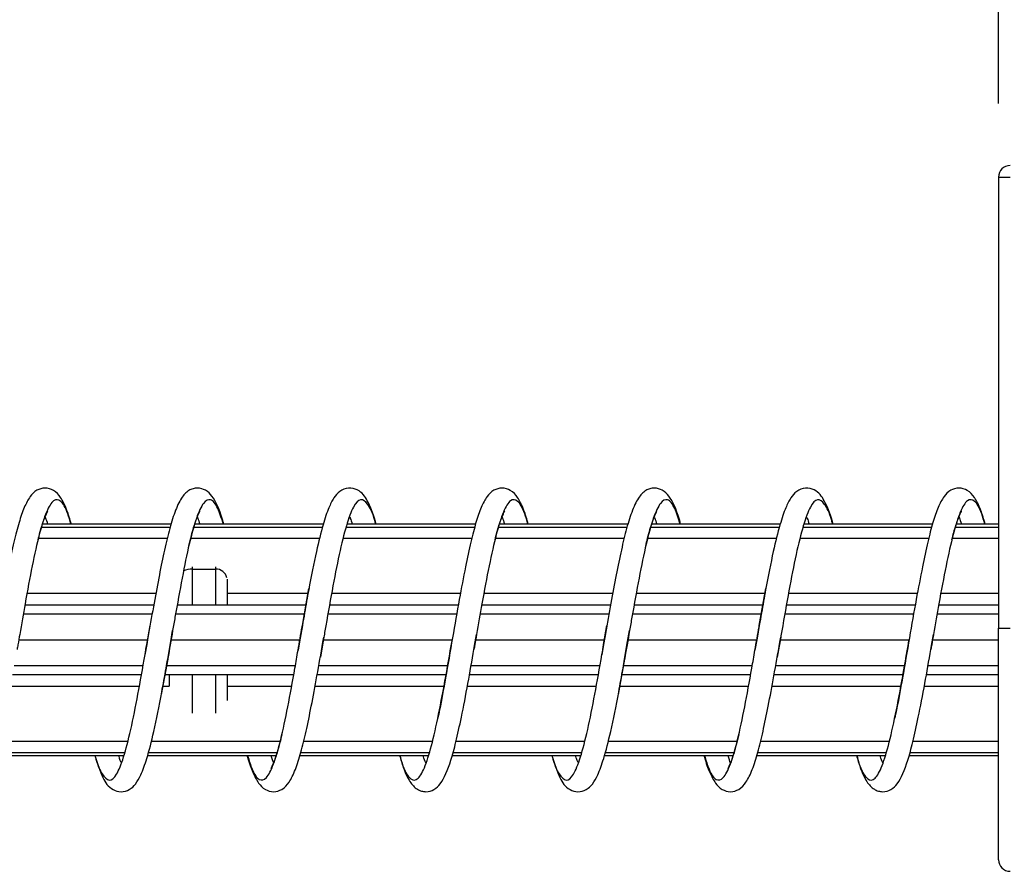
# Model space of a CAD drawing. Header units: millimetres. Extents: x 13 to 546, y 13 to 419.
# Tile 15 of 44: x 200 to 234, y 310 to 339. Entities that reach past the tile are written whole.
import ezdxf

# ---------------------------------------------------------------- set-up
doc = ezdxf.new("R2010")
doc.units = ezdxf.units.MM
doc.header["$LTSCALE"] = 2
doc.linetypes.add('SLD-Solid', pattern=[0])
doc.layers.add('DIMENSIONS', color=140, linetype='SLD-Solid', lineweight=25)
doc.styles.add('SLDTEXTSTYLE0', font='VERDANA.TTF')
doc.dimstyles.new('SLDDIMSTYLE1', dxfattribs={"dimtxt": 4.316016, "dimasz": 6.604, "dimexe": 0, "dimexo": 0.0625, "dimgap": 1.079004, "dimtad": 0, "dimtih": 1, "dimtoh": 1, "dimlfac": 1.25, "dimrnd": 1e-09, "dimzin": 4, "dimdsep": 46, "dimtxsty": 'SLDTEXTSTYLE0', "dimsah": 1, "dimcen": 0.09, "dimadec": 0, "dimazin": 1, "dimtfac": 1, "dimtofl": 0, "dimtmove": 0, "dimatfit": 3, "dimfxl": 0, "dimfrac": 2, "dimtolj": 1, "dimtzin": 12, "dimarcsym": 0})

# ---------------------------------------------------------------- blocks, each defined once
blk = doc.blocks.new('_D_13')
at = {"layer": 'DIMENSIONS'}
for p, q in [((166.548, 333.237), (166.548, 376.651)), ((233.748, 336.383), (233.748, 376.651)), ((166.548, 370.301), (188.125, 370.301)), ((193.973, 370.301), (192.524, 370.301)), ((192.524, 370.301), (192.524, 363.441)), ((206.798, 370.301), (208.248, 370.301)), ((208.248, 370.301), (208.248, 363.441)), ((233.748, 370.301), (212.647, 370.301)), ((192.524, 363.441), (193.973, 363.441)), ((208.248, 363.441), (206.798, 363.441))]:
    blk.add_line(p, q, dxfattribs=at)
for points in [[(166.548, 370.301), (173.152, 369.285), (173.152, 371.317)], [(233.748, 370.301), (227.144, 371.317), (227.144, 369.285)]]:
    blk.add_solid(points, dxfattribs=at)
at = {"layer": 'DIMENSIONS', "char_height": 4.2333, "attachment_point": 1, "style": 'SLDTEXTSTYLE0'}
for s, insert in [('84.0', (193.973, 376.644)), ('3.31', (193.973, 368.818))]:
    blk.add_mtext(s, dxfattribs=dict(at, insert=insert))
blk = doc.blocks.new('_D_14')
at = {"layer": 'DIMENSIONS'}
for p, q in [((233.748, 336.383), (233.748, 376.651)), ((286.548, 336.383), (286.548, 376.651)), ((233.748, 370.301), (249.3, 370.301)), ((255.148, 370.301), (253.699, 370.301)), ((253.699, 370.301), (253.699, 363.441)), ((267.973, 370.301), (269.423, 370.301)), ((269.423, 370.301), (269.423, 363.441)), ((286.548, 370.301), (273.822, 370.301)), ((253.699, 363.441), (255.148, 363.441)), ((269.423, 363.441), (267.973, 363.441))]:
    blk.add_line(p, q, dxfattribs=at)
for points in [[(233.748, 370.301), (240.352, 369.285), (240.352, 371.317)], [(286.548, 370.301), (279.944, 371.317), (279.944, 369.285)]]:
    blk.add_solid(points, dxfattribs=at)
at = {"layer": 'DIMENSIONS', "char_height": 4.2333, "attachment_point": 1, "style": 'SLDTEXTSTYLE0'}
for s, insert in [('66.0', (255.148, 376.644)), ('2.60', (255.148, 368.818))]:
    blk.add_mtext(s, dxfattribs=dict(at, insert=insert))

msp = doc.modelspace()

# ---------------------------------------------------------------- linework, layer by layer
for p, q in [((233.748, 333.8432), (234.148, 333.8432)), ((233.748, 333.8432), (233.748, 318.2432)), ((205.1372, 321.8432), (200.6925, 321.8432)), ((210.3978, 321.8432), (205.9536, 321.8432)), ((215.6645, 321.8432), (211.2363, 321.8432)), ((220.9372, 321.8432), (216.4925, 321.8432)), ((226.1978, 321.8432), (221.7536, 321.8432)), ((231.4645, 321.8432), (227.0363, 321.8432)), ((233.748, 321.8432), (232.2925, 321.8432)), ((200.6611, 321.7432), (205.1063, 321.7432)), ((205.9254, 321.7432), (210.371, 321.7432)), ((211.2026, 321.7432), (215.6383, 321.7432)), ((216.4611, 321.7432), (220.9063, 321.7432)), ((221.7254, 321.7432), (226.171, 321.7432)), ((227.0026, 321.7432), (231.4383, 321.7432)), ((232.2611, 321.7432), (233.748, 321.7432)), ((200.5506, 321.3532), (205.0041, 321.3532)), ((205.8153, 321.3532), (210.2735, 321.3532)), ((211.0887, 321.3532), (215.536, 321.3532)), ((216.3506, 321.3532), (220.8041, 321.3532)), ((221.6153, 321.3532), (226.0735, 321.3532)), ((226.8887, 321.3532), (231.336, 321.3532)), ((232.1506, 321.3532), (233.748, 321.3532)), ((205.8691, 320.3731), (205.8691, 320.287)), ((205.8691, 320.287), (206.6691, 320.287)), ((205.8691, 320.287), (205.8691, 319.0432)), ((206.6691, 320.3731), (206.6691, 320.287)), ((206.6691, 320.287), (206.6691, 319.0432)), ((204.6085, 319.4432), (200.1486, 319.4432)), ((209.8706, 319.4432), (207.0691, 319.4432)), ((209.6761, 318.3444), (209.902, 319.6137)), ((215.1403, 319.4432), (210.6832, 319.4432)), ((220.4085, 319.4432), (215.9486, 319.4432)), ((225.6706, 319.4432), (221.2134, 319.4432)), ((225.4761, 318.3444), (225.702, 319.6137)), ((230.9403, 319.4432), (226.4832, 319.4432)), ((233.748, 319.4432), (231.7486, 319.4432)), ((204.5338, 319.0432), (200.0748, 319.0432)), ((209.7991, 319.0432), (205.342, 319.0432)), ((215.0666, 319.0432), (210.6119, 319.0432)), ((220.3338, 319.0432), (215.8748, 319.0432)), ((225.5991, 319.0432), (221.142, 319.0432)), ((230.8666, 319.0432), (226.4119, 319.0432)), ((233.748, 319.0432), (231.6748, 319.0432)), ((204.4784, 318.7321), (200.021, 318.7321)), ((209.7436, 318.7321), (205.287, 318.7321)), ((215.0117, 318.7321), (210.5569, 318.7321)), ((220.2784, 318.7321), (215.821, 318.7321)), ((225.5436, 318.7321), (221.087, 318.7321)), ((230.8117, 318.7321), (226.3569, 318.7321)), ((233.748, 318.7321), (231.621, 318.7321)), ((204.2937, 317.6813), (204.4086, 318.34)), ((205.1233, 317.7822), (205.1892, 318.1647)), ((209.676, 318.3444), (209.5981, 317.8981)), ((215.6556, 317.7764), (215.6999, 318.0321)), ((220.0937, 317.6813), (220.2086, 318.34)), ((220.9233, 317.7822), (220.9892, 318.1647)), ((225.476, 318.3444), (225.3981, 317.8981)), ((231.4556, 317.7764), (231.4999, 318.0321)), ((233.748, 318.2432), (234.148, 318.2432)), ((199.8673, 317.8432), (204.3219, 317.8432)), ((204.2936, 317.6813), (204.232, 317.3278)), ((204.3352, 317.9199), (204.2936, 317.6813)), ((205.0179, 317.1788), (205.1233, 317.7822)), ((205.1338, 317.8432), (209.5886, 317.8432)), ((209.5981, 317.8981), (209.5262, 317.4818)), ((210.4161, 317.933), (210.2967, 317.2492)), ((210.3862, 317.7604), (210.4162, 317.933)), ((210.4006, 317.8432), (214.8552, 317.8432)), ((215.6096, 317.5158), (215.6556, 317.7764)), ((215.6673, 317.8432), (220.1219, 317.8432)), ((220.0936, 317.6813), (220.032, 317.3278)), ((220.1352, 317.9199), (220.0936, 317.6813)), ((220.8179, 317.1788), (220.9233, 317.7822)), ((220.9338, 317.8432), (225.3886, 317.8432)), ((225.3981, 317.8981), (225.3262, 317.4818)), ((226.2161, 317.933), (226.0967, 317.2492)), ((226.1862, 317.7604), (226.2162, 317.933)), ((226.2006, 317.8432), (230.6552, 317.8432)), ((231.4096, 317.5158), (231.4556, 317.7764)), ((231.4673, 317.8432), (233.748, 317.8432)), ((205.0178, 317.1788), (204.7969, 315.9505)), ((220.8178, 317.1788), (220.5969, 315.9505)), ((199.7105, 316.9543), (204.1653, 316.9543)), ((204.9787, 316.9543), (209.435, 316.9543)), ((210.2441, 316.9543), (214.7009, 316.9543)), ((215.5105, 316.9543), (219.9653, 316.9543)), ((220.7787, 316.9543), (225.235, 316.9543)), ((226.0441, 316.9543), (230.5009, 316.9543)), ((231.3105, 316.9543), (233.748, 316.9543)), ((199.6556, 316.6432), (204.1098, 316.6432)), ((204.9232, 316.6432), (209.3802, 316.6432)), ((205.8691, 316.6432), (205.8691, 315.3134)), ((206.6691, 316.6432), (206.6691, 315.3134)), ((210.1892, 316.6432), (214.6469, 316.6432)), ((215.4556, 316.6432), (219.9098, 316.6432)), ((220.7232, 316.6432), (225.1802, 316.6432)), ((225.9892, 316.6432), (230.4469, 316.6432)), ((231.2556, 316.6432), (233.748, 316.6432)), ((199.5832, 316.2432), (204.0384, 316.2432)), ((204.8514, 316.2432), (205.0691, 316.2432)), ((207.0691, 316.2432), (209.3078, 316.2432)), ((210.1144, 316.2432), (214.5735, 316.2432)), ((215.3832, 316.2432), (219.8384, 316.2432)), ((220.6514, 316.2432), (225.1078, 316.2432)), ((225.9144, 316.2432), (230.3735, 316.2432)), ((231.1832, 316.2432), (233.748, 316.2432)), ((203.6335, 314.3332), (199.1892, 314.3332)), ((208.9075, 314.3332), (204.4484, 314.3332)), ((214.1711, 314.3332), (209.718, 314.3332)), ((219.4335, 314.3332), (214.9892, 314.3332)), ((224.7075, 314.3332), (220.2484, 314.3332)), ((229.9711, 314.3332), (225.518, 314.3332)), ((233.748, 314.3332), (230.7892, 314.3332)), ((203.5229, 313.9432), (199.083, 313.9432)), ((208.7949, 313.9432), (204.3469, 313.9432)), ((214.062, 313.9432), (209.6209, 313.9432)), ((219.3229, 313.9432), (214.883, 313.9432)), ((224.5949, 313.9432), (220.1469, 313.9432)), ((229.862, 313.9432), (225.4209, 313.9432)), ((233.748, 313.9432), (230.683, 313.9432)), ((199.0556, 313.8432), (203.4873, 313.8432)), ((204.3209, 313.8432), (208.7653, 313.8432)), ((209.5885, 313.8432), (214.0289, 313.8432)), ((214.8556, 313.8432), (219.2873, 313.8432)), ((220.1209, 313.8432), (224.5653, 313.8432)), ((225.3885, 313.8432), (229.8289, 313.8432)), ((230.6556, 313.8432), (233.748, 313.8432))]:
    msp.add_line(p, q)
for centre, radius, start, end in [((234.148, 333.8432), 0.4, 90, 180), ((205.8672, 319.3898), 0.8972, 89.87728, 109.85145), ((206.6905, 319.9037), 0.3839, 12.812, 93.19699), ((234.148, 310.2432), 0.4, 180, 270)]:
    msp.add_arc(centre, radius, start, end)
for points, knots in [([(201.6885, 321.8432), (201.6382, 322.0097), (201.5246, 322.3862), (201.3294, 322.7661), (201.1276, 323.0055), (200.784, 323.1253), (200.4409, 323.0117), (200.2487, 322.7979), (200.053, 322.4359), (199.875, 321.9105), (199.6972, 321.2304), (199.5107, 320.3437), (199.2923, 319.2141), (199.145, 318.3621), (199.0675, 317.9141)], [0, 0, 0, 0, 0.0727536, 0.1644768, 0.2429767, 0.298903, 0.3524173, 0.4237027, 0.5067784, 0.5918739, 0.6796341, 0.7736638, 0.8809803, 1, 1, 1, 1]), ([(206.9556, 321.8432), (206.9409, 321.8976), (206.8208, 322.3435), (206.64, 322.73), (206.3684, 323.016), (206.1005, 323.1074), (205.8741, 323.0716), (205.68, 322.9768), (205.4722, 322.7471), (205.2631, 322.2865), (205.0633, 321.6383), (204.8852, 320.8683), (204.7064, 319.9806), (204.5198, 318.9791), (204.3972, 318.2757), (204.3352, 317.9199)], [0, 0, 0, 0, 0.0219268, 0.1798994, 0.2462772, 0.2981989, 0.3238624, 0.3558609, 0.4393534, 0.5372655, 0.6319101, 0.7225812, 0.8127411, 0.9052856, 1, 1, 1, 1]), ([(212.2253, 321.8432), (212.2174, 321.873), (212.1231, 322.2269), (211.9402, 322.6496), (211.7053, 323.0067), (211.2598, 323.1275), (210.9346, 322.9784), (210.7504, 322.7506), (210.5752, 322.402), (210.3762, 321.8103), (210.1457, 320.8755), (209.9317, 319.7972), (209.774, 318.9074), (209.7011, 318.4886), (209.676, 318.3444)], [0, 0, 0, 0, 0.0124636, 0.1480215, 0.2625083, 0.3198768, 0.3811913, 0.4506025, 0.5295192, 0.6271344, 0.7452426, 0.8835403, 0.9598947, 1, 1, 1, 1]), ([(217.4885, 321.8432), (217.4382, 322.0097), (217.3246, 322.3862), (217.1294, 322.7661), (216.9276, 323.0055), (216.584, 323.1253), (216.2409, 323.0117), (216.0487, 322.7979), (215.853, 322.4359), (215.675, 321.9105), (215.4972, 321.2304), (215.3107, 320.3437), (215.0923, 319.2141), (214.945, 318.3621), (214.8675, 317.9141)], [0, 0, 0, 0, 0.0727536, 0.1644768, 0.2429767, 0.298903, 0.3524173, 0.4237027, 0.5067784, 0.5918739, 0.6796341, 0.7736638, 0.8809803, 1, 1, 1, 1]), ([(222.7556, 321.8432), (222.7409, 321.8976), (222.6208, 322.3435), (222.44, 322.73), (222.1684, 323.016), (221.9005, 323.1074), (221.6741, 323.0716), (221.48, 322.9768), (221.2722, 322.7471), (221.0631, 322.2865), (220.8633, 321.6383), (220.6852, 320.8683), (220.5064, 319.9806), (220.3198, 318.9791), (220.1972, 318.2757), (220.1352, 317.9199)], [0, 0, 0, 0, 0.0219268, 0.1798994, 0.2462772, 0.2981989, 0.3238624, 0.3558609, 0.4393534, 0.5372655, 0.6319101, 0.7225812, 0.8127411, 0.9052856, 1, 1, 1, 1]), ([(228.0253, 321.8432), (228.0174, 321.873), (227.9231, 322.2269), (227.7402, 322.6496), (227.5053, 323.0067), (227.0598, 323.1275), (226.7346, 322.9784), (226.5504, 322.7506), (226.3752, 322.402), (226.1762, 321.8103), (225.9457, 320.8755), (225.7317, 319.7972), (225.574, 318.9074), (225.5011, 318.4886), (225.476, 318.3444)], [0, 0, 0, 0, 0.0124636, 0.1480215, 0.2625083, 0.3198768, 0.3811913, 0.4506025, 0.5295192, 0.6271344, 0.7452426, 0.8835403, 0.9598947, 1, 1, 1, 1]), ([(233.2885, 321.8432), (233.2382, 322.0097), (233.1246, 322.3862), (232.9294, 322.7661), (232.7276, 323.0055), (232.384, 323.1253), (232.0409, 323.0117), (231.8487, 322.7979), (231.653, 322.4359), (231.475, 321.9105), (231.2972, 321.2304), (231.1107, 320.3437), (230.8923, 319.2141), (230.745, 318.3621), (230.6675, 317.9141)], [0, 0, 0, 0, 0.0727536, 0.1644768, 0.2429767, 0.298903, 0.3524173, 0.4237027, 0.5067784, 0.5918739, 0.6796341, 0.7736638, 0.8809803, 1, 1, 1, 1]), ([(201.6739, 321.8432), (201.6379, 321.9674), (201.5194, 322.377), (201.319, 322.6845), (201.074, 322.7221), (200.825, 322.3194), (200.5786, 321.5365), (200.3334, 320.4333), (200.105, 319.2219), (199.9615, 318.3882), (199.9002, 318.032)], [0, 0, 0, 0, 0.0605959, 0.1997904, 0.3387347, 0.4782453, 0.6173794, 0.7563464, 0.8958859, 1, 1, 1, 1]), ([(206.9444, 321.8432), (206.8803, 322.0417), (206.7341, 322.4945), (206.5028, 322.7449), (206.2574, 322.6333), (206.0113, 322.0985), (205.7622, 321.2005), (205.5169, 320.0111), (205.3261, 318.9491), (205.2166, 318.3192), (205.1897, 318.1646)], [0, 0, 0, 0, 0.110043, 0.2510936, 0.3915819, 0.5321546, 0.6731907, 0.8136482, 0.9542745, 1, 1, 1, 1]), ([(212.2141, 321.8432), (212.2032, 321.8846), (212.1098, 322.2375), (211.9361, 322.5758), (211.6887, 322.7644), (211.4405, 322.4969), (211.1956, 321.8371), (210.9478, 320.8311), (210.6999, 319.57), (210.5243, 318.5522), (210.429, 318.0068), (210.4161, 317.933)], [0, 0, 0, 0, 0.018173, 0.1551454, 0.2924466, 0.429893, 0.5668579, 0.7042334, 0.8416089, 0.9785738, 1, 1, 1, 1]), ([(217.4739, 321.8432), (217.4379, 321.9674), (217.3194, 322.377), (217.119, 322.6845), (216.874, 322.7221), (216.625, 322.3194), (216.3786, 321.5365), (216.1334, 320.4333), (215.905, 319.2219), (215.7615, 318.3882), (215.7002, 318.032)], [0, 0, 0, 0, 0.0605959, 0.1997904, 0.3387347, 0.4782453, 0.6173794, 0.7563464, 0.8958859, 1, 1, 1, 1]), ([(222.7444, 321.8432), (222.6803, 322.0417), (222.5341, 322.4945), (222.3028, 322.7449), (222.0574, 322.6333), (221.8113, 322.0985), (221.5622, 321.2005), (221.3169, 320.0111), (221.1261, 318.9491), (221.0166, 318.3192), (220.9897, 318.1646)], [0, 0, 0, 0, 0.110043, 0.2510936, 0.3915819, 0.5321546, 0.6731907, 0.8136482, 0.9542745, 1, 1, 1, 1]), ([(228.0141, 321.8432), (228.0032, 321.8846), (227.9098, 322.2375), (227.7361, 322.5758), (227.4887, 322.7644), (227.2405, 322.4969), (226.9956, 321.8371), (226.7478, 320.8311), (226.4999, 319.57), (226.3243, 318.5522), (226.229, 318.0068), (226.2161, 317.933)], [0, 0, 0, 0, 0.018173, 0.1551454, 0.2924466, 0.429893, 0.5668579, 0.7042334, 0.8416089, 0.9785738, 1, 1, 1, 1]), ([(233.2739, 321.8432), (233.2379, 321.9674), (233.1194, 322.377), (232.919, 322.6845), (232.674, 322.7221), (232.425, 322.3194), (232.1786, 321.5365), (231.9334, 320.4333), (231.705, 319.2219), (231.5615, 318.3882), (231.5002, 318.032)], [0, 0, 0, 0, 0.0605959, 0.1997904, 0.3387347, 0.4782453, 0.6173794, 0.7563464, 0.8958859, 1, 1, 1, 1]), ([(200.5386, 321.3058), (200.5595, 321.3899), (200.6318, 321.6816), (200.7383, 322.0093), (200.8553, 322.2648), (200.8667, 322.2886), (200.8714, 322.2984)], [0, 0, 0, 0, 0.1334511, 0.46273, 0.7793815, 1, 1, 1, 1]), ([(205.735, 321.0197), (205.7549, 321.1085), (205.8317, 321.4503), (205.9563, 321.8737), (206.0975, 322.2328), (206.1234, 322.279), (206.1349, 322.2993)], [0, 0, 0, 0, 0.1105973, 0.4257483, 0.7468805, 1, 1, 1, 1]), ([(216.3386, 321.3058), (216.3595, 321.3899), (216.4318, 321.6816), (216.5383, 322.0093), (216.6553, 322.2648), (216.6667, 322.2886), (216.6714, 322.2984)], [0, 0, 0, 0, 0.1334511, 0.46273, 0.7793815, 1, 1, 1, 1]), ([(221.535, 321.0197), (221.5549, 321.1085), (221.6317, 321.4503), (221.7563, 321.8737), (221.8975, 322.2328), (221.9234, 322.279), (221.9349, 322.2993)], [0, 0, 0, 0, 0.1105973, 0.4257483, 0.7468805, 1, 1, 1, 1]), ([(232.1386, 321.3058), (232.1595, 321.3899), (232.2318, 321.6816), (232.3383, 322.0093), (232.4553, 322.2648), (232.4667, 322.2886), (232.4714, 322.2984)], [0, 0, 0, 0, 0.1334511, 0.46273, 0.7793815, 1, 1, 1, 1]), ([(200.7777, 322.083), (200.7982, 322.0403), (200.8235, 321.9876), (200.8587, 321.8662), (200.8653, 321.8432)], [0, 0, 0, 0, 0.8106527, 1, 1, 1, 1]), ([(206.0443, 322.0857), (206.0496, 322.0746), (206.0722, 322.0272), (206.1043, 321.923), (206.1289, 321.8432)], [0, 0, 0, 0, 0.234968, 1, 1, 1, 1]), ([(211.3123, 322.0905), (211.3192, 322.0765), (211.3436, 322.0272), (211.3751, 321.92), (211.3977, 321.8432)], [0, 0, 0, 0, 0.2833471, 1, 1, 1, 1]), ([(216.5777, 322.083), (216.5982, 322.0403), (216.6235, 321.9876), (216.6587, 321.8662), (216.6653, 321.8432)], [0, 0, 0, 0, 0.8106527, 1, 1, 1, 1]), ([(221.8443, 322.0857), (221.8496, 322.0746), (221.8722, 322.0272), (221.9043, 321.923), (221.9289, 321.8432)], [0, 0, 0, 0, 0.234968, 1, 1, 1, 1]), ([(227.1123, 322.0905), (227.1192, 322.0765), (227.1436, 322.0272), (227.1751, 321.92), (227.1977, 321.8432)], [0, 0, 0, 0, 0.2833471, 1, 1, 1, 1]), ([(232.3777, 322.083), (232.3982, 322.0403), (232.4235, 321.9876), (232.4587, 321.8662), (232.4653, 321.8432)], [0, 0, 0, 0, 0.8106527, 1, 1, 1, 1]), ([(207.0691, 319.9379), (207.0691, 319.7658), (207.0691, 319.5262), (207.0691, 319.1665), (207.0691, 319.0651)], [0, 0, 0, 0, 0.7182846, 1, 1, 1, 1]), ([(199.9002, 318.032), (199.8795, 317.9132), (199.8494, 317.74), (199.8193, 317.5694), (199.8099, 317.5157)], [0, 0, 0, 0, 0.6856477, 1, 1, 1, 1]), ([(205.1897, 318.1646), (205.1336, 317.8375), (205.0761, 317.5024), (205.0192, 317.1863), (205.0178, 317.1788)], [0, 0, 0, 0, 0.9762364, 1, 1, 1, 1]), ([(209.5256, 317.4819), (209.5728, 317.7552), (209.6231, 318.0468), (209.673, 318.3268), (209.6761, 318.3444)], [0, 0, 0, 0, 0.9371626, 1, 1, 1, 1]), ([(215.7002, 318.032), (215.6795, 317.9132), (215.6494, 317.74), (215.6193, 317.5694), (215.6099, 317.5157)], [0, 0, 0, 0, 0.6856477, 1, 1, 1, 1]), ([(220.9897, 318.1646), (220.9336, 317.8375), (220.8761, 317.5024), (220.8192, 317.1863), (220.8178, 317.1788)], [0, 0, 0, 0, 0.9762364, 1, 1, 1, 1]), ([(225.3256, 317.4819), (225.3728, 317.7552), (225.4231, 318.0468), (225.473, 318.3268), (225.4761, 318.3444)], [0, 0, 0, 0, 0.9371626, 1, 1, 1, 1]), ([(231.5002, 318.032), (231.4795, 317.9132), (231.4494, 317.74), (231.4193, 317.5694), (231.4099, 317.5157)], [0, 0, 0, 0, 0.6856477, 1, 1, 1, 1]), ([(233.748, 310.2432), (233.748, 310.2432), (233.748, 311.0861), (233.748, 314.0866), (233.748, 316.1216), (233.748, 318.2432)], [0, 0, 0, 0, 0.5, 0.5, 1, 1, 1, 1]), ([(202.5032, 313.8432), (202.5046, 313.838), (202.5882, 313.5121), (202.7523, 313.1692), (203.0007, 312.9182), (203.2479, 313.13), (203.4929, 313.7374), (203.7416, 314.7008), (203.9885, 315.934), (204.1712, 316.9789), (204.2737, 317.5667), (204.2937, 317.6813)], [0, 0, 0, 0, 0.0022531, 0.1397957, 0.2778219, 0.4157023, 0.5532525, 0.6913358, 0.8291489, 0.9667141, 1, 1, 1, 1]), ([(207.7645, 313.8432), (207.769, 313.8258), (207.8303, 313.5901), (207.9535, 313.2591), (208.1486, 312.8866), (208.341, 312.6751), (208.684, 312.561), (209.0276, 312.6814), (209.2296, 312.918), (209.4379, 313.3387), (209.6278, 313.9349), (209.8055, 314.6682), (209.9872, 315.5552), (210.1857, 316.6074), (210.3181, 317.3686), (210.3862, 317.7604)], [0, 0, 0, 0, 0.0067992, 0.0918851, 0.1749514, 0.2462289, 0.2997371, 0.3556572, 0.4341482, 0.5258611, 0.6166043, 0.7059688, 0.797597, 0.8958157, 1, 1, 1, 1]), ([(213.0467, 313.8432), (213.0722, 313.7519), (213.1802, 313.3638), (213.3693, 313.0406), (213.6147, 312.9415), (213.864, 313.2892), (214.1097, 314.0227), (214.3554, 315.0869), (214.6046, 316.3875), (214.7684, 317.3395), (214.8502, 317.8145)], [0, 0, 0, 0, 0.042095, 0.178842, 0.3155068, 0.4527188, 0.589421, 0.7261232, 0.8633352, 1, 1, 1, 1]), ([(214.8675, 317.9141), (214.7872, 317.4474), (214.6371, 316.5765), (214.4682, 315.6404), (214.3783, 315.2289), (214.357, 315.1314)], [0, 0, 0, 0, 0.4683403, 0.8740353, 1, 1, 1, 1]), ([(218.3032, 313.8432), (218.3046, 313.838), (218.3882, 313.5121), (218.5523, 313.1692), (218.8007, 312.9182), (219.0479, 313.13), (219.2929, 313.7374), (219.5416, 314.7008), (219.7885, 315.934), (219.9712, 316.9789), (220.0737, 317.5667), (220.0937, 317.6813)], [0, 0, 0, 0, 0.0022531, 0.1397957, 0.2778219, 0.4157023, 0.5532525, 0.6913358, 0.8291489, 0.9667141, 1, 1, 1, 1]), ([(223.5645, 313.8432), (223.569, 313.8258), (223.6303, 313.5901), (223.7535, 313.2591), (223.9486, 312.8866), (224.141, 312.6751), (224.484, 312.561), (224.8276, 312.6814), (225.0296, 312.918), (225.2379, 313.3387), (225.4278, 313.9349), (225.6055, 314.6682), (225.7872, 315.5552), (225.9857, 316.6074), (226.1181, 317.3686), (226.1862, 317.7604)], [0, 0, 0, 0, 0.0067992, 0.0918851, 0.1749514, 0.2462289, 0.2997371, 0.3556572, 0.4341482, 0.5258611, 0.6166043, 0.7059688, 0.797597, 0.8958157, 1, 1, 1, 1]), ([(228.8467, 313.8432), (228.8722, 313.7519), (228.9802, 313.3638), (229.1693, 313.0406), (229.4147, 312.9415), (229.664, 313.2892), (229.9097, 314.0227), (230.1554, 315.0869), (230.4046, 316.3875), (230.5684, 317.3395), (230.6502, 317.8145)], [0, 0, 0, 0, 0.042095, 0.178842, 0.3155068, 0.4527188, 0.589421, 0.7261232, 0.8633352, 1, 1, 1, 1]), ([(230.6675, 317.9141), (230.5872, 317.4474), (230.4371, 316.5765), (230.2682, 315.6404), (230.1783, 315.2289), (230.157, 315.1314)], [0, 0, 0, 0, 0.46834026, 0.87403527, 1, 1, 1, 1]), ([(207.7811, 313.8432), (207.8331, 313.6742), (207.9673, 313.2374), (208.1859, 312.9605), (208.431, 313.0114), (208.6778, 313.4926), (208.9265, 314.3443), (209.1714, 315.5004), (209.3719, 316.5949), (209.49, 317.2765), (209.5256, 317.4819)], [0, 0, 0, 0, 0.08955286, 0.23141296, 0.37269707, 0.51423572, 0.65605186, 0.79732049, 0.93892826, 1, 1, 1, 1]), ([(213.0372, 313.8432), (213.0787, 313.7017), (213.1883, 313.3281), (213.3726, 312.9431), (213.5799, 312.7093), (213.7741, 312.6149), (214.0005, 312.579), (214.2683, 312.6711), (214.5404, 312.951), (214.7656, 313.4861), (214.9925, 314.3168), (215.1834, 315.1989), (215.3982, 316.2942), (215.5408, 317.1181), (215.6096, 317.5158)], [0, 0, 0, 0, 0.0611091, 0.1613797, 0.2468834, 0.2796526, 0.3059343, 0.3591067, 0.4270833, 0.5888611, 0.6774566, 0.775576, 0.8916858, 1, 1, 1, 1]), ([(223.5811, 313.8432), (223.6331, 313.6742), (223.7673, 313.2374), (223.9859, 312.9605), (224.231, 313.0114), (224.4778, 313.4926), (224.7265, 314.3443), (224.9714, 315.5004), (225.1719, 316.5949), (225.29, 317.2765), (225.3256, 317.4819)], [0, 0, 0, 0, 0.0895529, 0.231413, 0.3726971, 0.5142357, 0.6560519, 0.7973205, 0.9389283, 1, 1, 1, 1]), ([(228.8372, 313.8432), (228.8787, 313.7017), (228.9883, 313.3281), (229.1726, 312.9431), (229.3799, 312.7093), (229.5741, 312.6149), (229.8005, 312.579), (230.0683, 312.6711), (230.3404, 312.951), (230.5656, 313.4861), (230.7925, 314.3168), (230.9834, 315.1989), (231.1982, 316.2942), (231.3408, 317.1181), (231.4096, 317.5158)], [0, 0, 0, 0, 0.0611091, 0.1613797, 0.2468834, 0.2796526, 0.3059343, 0.3591067, 0.4270833, 0.5888611, 0.6774566, 0.775576, 0.8916858, 1, 1, 1, 1]), ([(202.4973, 313.8432), (202.5892, 313.568), (202.7644, 313.0434), (202.9883, 312.7072), (203.4088, 312.5626), (203.7325, 312.6685), (203.9191, 312.8628), (204.106, 313.186), (204.3124, 313.7602), (204.5531, 314.6965), (204.7749, 315.8041), (204.9313, 316.6822), (204.9996, 317.0737), (205.0179, 317.1788)], [0, 0, 0, 0, 0.13768966, 0.26242228, 0.31587382, 0.37136022, 0.43863064, 0.51884424, 0.61981137, 0.74358105, 0.88937657, 0.97028932, 1, 1, 1, 1]), ([(218.2973, 313.8432), (218.3892, 313.568), (218.5644, 313.0434), (218.7883, 312.7072), (219.2088, 312.5626), (219.5325, 312.6685), (219.7191, 312.8628), (219.906, 313.186), (220.1124, 313.7602), (220.3531, 314.6965), (220.5749, 315.8041), (220.7313, 316.6822), (220.7996, 317.0737), (220.8179, 317.1788)], [0, 0, 0, 0, 0.1376897, 0.2624223, 0.3158738, 0.3713602, 0.4386306, 0.5188442, 0.6198114, 0.7435811, 0.8893766, 0.9702893, 1, 1, 1, 1]), ([(205.0691, 316.6432), (205.0691, 316.5128), (205.0691, 316.3565), (205.0691, 316.2593), (205.0691, 316.2432)], [0, 0, 0, 0, 0.8349241, 1, 1, 1, 1]), ([(207.0691, 316.6432), (207.0691, 316.4023), (207.0691, 316.0442), (207.0691, 315.8242), (207.0691, 315.7522)], [0, 0, 0, 0, 0.67280216, 1, 1, 1, 1]), ([(208.9626, 314.565), (208.9408, 314.4711), (208.8643, 314.1424), (208.7448, 313.7534), (208.6143, 313.4397), (208.5948, 313.4037), (208.5864, 313.3882)], [0, 0, 0, 0, 0.1271616, 0.4451359, 0.7616505, 1, 1, 1, 1]), ([(224.7626, 314.565), (224.7408, 314.4711), (224.6643, 314.1424), (224.5448, 313.7534), (224.4143, 313.4397), (224.3948, 313.4037), (224.3864, 313.3882)], [0, 0, 0, 0, 0.1271616, 0.4451359, 0.7616505, 1, 1, 1, 1]), ([(203.4131, 313.6001), (203.3984, 313.6301), (203.3716, 313.6844), (203.3397, 313.7941), (203.3253, 313.8432)], [0, 0, 0, 0, 0.5517695, 1, 1, 1, 1]), ([(208.6777, 313.6034), (208.6658, 313.6281), (208.6422, 313.6774), (208.6091, 313.788), (208.5925, 313.8432)], [0, 0, 0, 0, 0.5009454, 1, 1, 1, 1]), ([(213.946, 313.5962), (213.9186, 313.6531), (213.8912, 313.7101), (213.8538, 313.8427), (213.8536, 313.8432)], [0, 0, 0, 0, 0.9959231, 1, 1, 1, 1]), ([(219.2131, 313.6001), (219.1984, 313.6301), (219.1716, 313.6844), (219.1397, 313.7941), (219.1253, 313.8432)], [0, 0, 0, 0, 0.5517695, 1, 1, 1, 1]), ([(224.4777, 313.6034), (224.4658, 313.6281), (224.4422, 313.6774), (224.4091, 313.788), (224.3925, 313.8432)], [0, 0, 0, 0, 0.5009454, 1, 1, 1, 1]), ([(229.746, 313.5962), (229.7186, 313.6531), (229.6912, 313.7101), (229.6538, 313.8427), (229.6536, 313.8432)], [0, 0, 0, 0, 0.9959231, 1, 1, 1, 1])]:
    msp.add_open_spline(points, degree=3, knots=knots)

# ---------------------------------------------------------------- dimensions: what is measured, and where the dimension line sits
at = {"layer": 'DIMENSIONS'}
for base, p1, p2, picture, middle in [((233.748, 370.3009), (166.548, 330.6971), (233.748, 333.8432), '_D_13', (200.3857, 370.3009)), ((286.548, 370.3009), (233.748, 333.8432), (286.548, 333.8432), '_D_14', (261.5608, 370.3009))]:
    dim = msp.add_linear_dim(base=base, p1=p1, p2=p2, dimstyle='SLDDIMSTYLE1', dxfattribs=at)
    dim.commit()
    dim.dimension.update_dxf_attribs({"geometry": picture, "text_midpoint": middle, "dimtype": 160})

doc.saveas('drawing.dxf')
